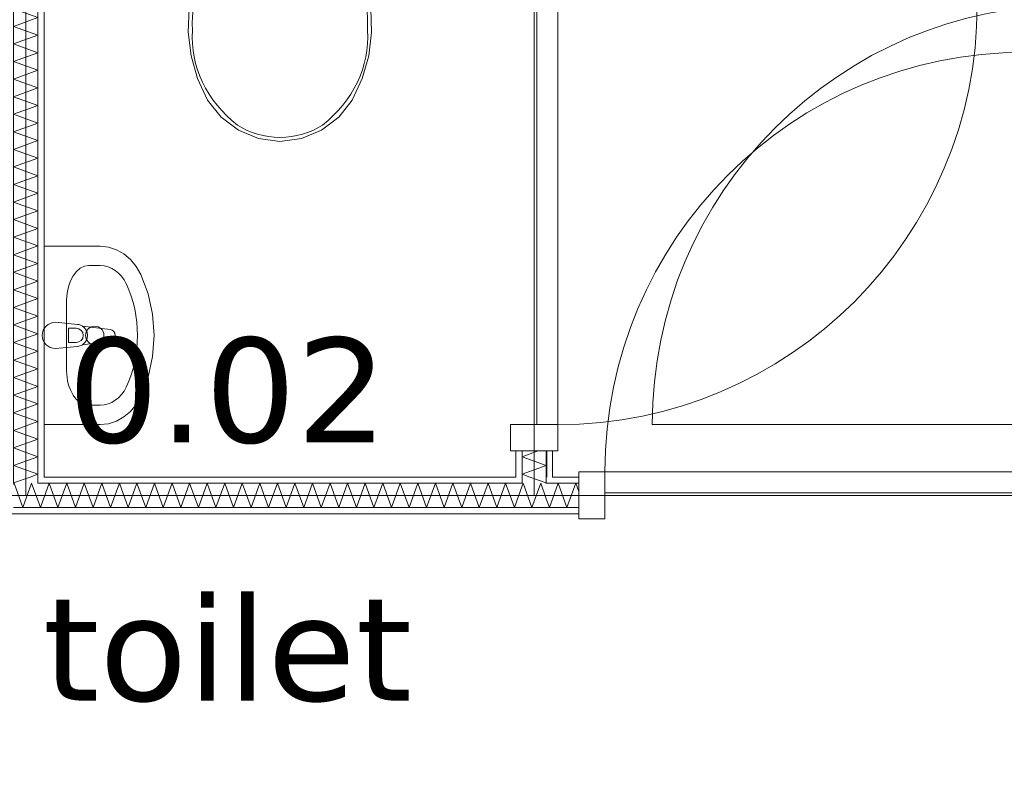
# Model space of a CAD drawing. Header units: millimetres. Extents: x -14925 to 266687, y -3550 to 35834.
# Tile 221 of 244: x 135668 to 137547, y 12319 to 13792. Entities that reach past the tile are written whole.
import ezdxf
from ezdxf.enums import TextEntityAlignment as Align

# ---------------------------------------------------------------- set-up
doc = ezdxf.new("R2010")
doc.units = ezdxf.units.MM
doc.header["$MEASUREMENT"] = 0
for name, color, linetype in [('New_22 C Binnenwanden', 7, 'Continuous'), ('New_22 C Binnenwanden Deuren', 7, 'Continuous'), ('New_22 C Binnenwanden Doorsnede-arcering', 7, 'Continuous'), ('New_22 C Binnenwanden Laagscheidingslijnen', 7, 'Continuous'), ('New_74 Sanitair', 7, 'Continuous'), ('New_Z Gebruiksopp', 7, 'Continuous'), ('New_Z Gebruiksopp Zone omranding', 7, 'Continuous'), ('New_Z Gebruiksopp Zone tekst', 7, 'Continuous'), ('Tekst_dim 1_ 100 .DO', 7, 'Continuous')]:
    doc.layers.add(name, color=color, linetype=linetype)
doc.styles.add('GENERATED_STYLE_1', font='verdana.ttf')
doc.styles.add('GENERATED_STYLE_2', font='verdana.ttf')
doc.dimstyles.new('GENERATED_STYLE__2', dxfattribs={"dimtxt": 400, "dimasz": 380, "dimexe": 0.18, "dimexo": 0.0625, "dimgap": 0, "dimtad": 1, "dimtih": 1, "dimtoh": 1, "dimdec": 0, "dimzin": 0, "dimdsep": 46, "dimtxsty": 'GENERATED_STYLE_2', "dimblk": 'ARROWHEAD_7', "dimblk1": 'ARROWHEAD_7', "dimblk2": 'ARROWHEAD_7', "dimcen": 0.09, "dimse1": 1, "dimse2": 1, "dimclrd": 9, "dimclre": 9, "dimclrt": 9, "dimadec": 1, "dimazin": 0, "dimtfac": 1, "dimtdec": 4, "dimtmove": 0, "dimatfit": 3, "dimfxl": 1, "dimtolj": 1, "dimtzin": 0, "dimarcsym": 0})
pattern_1 = [(270, (120873.91, 0), (100, 0), [])]
pattern_2 = [(90, (120873.91, 0), (-100, 0), [])]
pattern_3 = [(0, (120873.91, 0), (0, 100), [])]

# ---------------------------------------------------------------- blocks, each defined once
blk = doc.blocks.new('toilet_0.02_101_1', base_point=(136064.9, 13318.8))
at = {"layer": 'New_Z Gebruiksopp Zone tekst', "color": 2, "lineweight": 0}
for tag, style, p in [('DUMMY_941', 'GENERATED_STYLE_1', (136064.9, 13256.6)), ('DUMMY_942', 'GENERATED_STYLE_2', (136064.9, 12759.5))]:
    blk.add_attdef(tag, text='', height=200, dxfattribs=dict(at, style=style)).set_placement(p, align=Align.TOP_LEFT)
for tag, style, p in [('ROOM_NUMBER', 'GENERATED_STYLE_1', (136064.9, 13185.9)), ('ROOM_NAME', 'GENERATED_STYLE_2', (136064.9, 12693.6))]:
    blk.add_attdef(tag, text='', height=200, dxfattribs=dict(at, style=style)).set_placement(p, align=Align.TOP_CENTER)
blk = doc.blocks.new('Toilet 26[119]_1', base_point=(136164.9, 14120))
at = {"layer": 'New_74 Sanitair', "color": 7, "linetype": 'Continuous', "lineweight": 0}
for p, q in [((136056, 13968.6), (136164.9, 13968.6)), ((136164.9, 13968.6), (136273.9, 13968.6))]:
    blk.add_line(p, q, dxfattribs=at)
at = {"layer": 'New_74 Sanitair', "color": 7, "linetype": 'Continuous', "lineweight": 0, "flags": 128}
blk.add_lwpolyline([(136334.3, 13723.3), (136321.9, 13679.7), (136302.9, 13638.7), (136277.3, 13606.1), (136244.3, 13581.2), (136206, 13565.4), (136164.9, 13560), (136123.9, 13565.4), (136085.6, 13581.2), (136052.5, 13606.1), (136026.9, 13638.7), (136007.9, 13679.7), (135995.5, 13723.3), (135990, 13768.2), (135991.6, 13813.4), (136023.9, 14120), (136305.9, 14120), (136338.3, 13813.4), (136339.8, 13768.2)], close=True, dxfattribs=at)
at = {"layer": 'New_74 Sanitair', "color": 7, "linetype": 'Continuous', "lineweight": 0}
for centre, major_axis, start_param, end_param in [((136423, 13780.6), (425.3, 0), 2.61219, 3.165211), ((135906.8, 13780.6), (425.3, 0), 6.259569, 6.81259), ((136254.4, 13759.2), (256.9, 0), 3.085865, 3.986454), ((136075.4, 13759.2), (256.9, 0), 5.438328, 6.338917), ((136165.7, 13688.8), (138.5, 0), 4.079884, 4.706528), ((136164.1, 13688.8), (138.5, 0), 4.71825, 5.344893)]:
    blk.add_ellipse(centre, major_axis=major_axis, ratio=0.875546, start_param=start_param, end_param=end_param, dxfattribs=at)
blk = doc.blocks.new('Wasbak 26[120]_1', base_point=(135714.9, 13190))
at = {"layer": 'New_74 Sanitair', "color": 7, "linetype": 'Continuous', "lineweight": 0}
for p, q in [((135800.4, 13323), (135821.8, 13323)), ((135758, 13257.3), (135758, 13122.7)), ((135761.4, 13203.6), (135776.2, 13203.6)), ((135761.4, 13176.4), (135761.4, 13203.6)), ((135776.2, 13176.4), (135761.4, 13176.4)), ((135800.4, 13057), (135821.8, 13057))]:
    blk.add_line(p, q, dxfattribs=at)
at = {"layer": 'New_74 Sanitair', "color": 7, "linetype": 'Continuous', "lineweight": 0, "flags": 128}
blk.add_lwpolyline([(135714.9, 13020), (135821.8, 13020), (135837.6, 13021.6), (135852.8, 13026.5), (135867, 13034.5), (135879.8, 13045.2), (135890.8, 13058.4), (135899.5, 13073.7), (135913.5, 13110.7), (135922, 13149.8), (135924.9, 13190), (135922, 13230.2), (135913.5, 13269.3), (135899.5, 13306.3), (135890.8, 13321.6), (135879.8, 13334.8), (135867, 13345.5), (135852.8, 13353.5), (135837.6, 13358.4), (135821.8, 13360), (135714.9, 13360)], close=True, dxfattribs=at)
blk.add_lwpolyline([(135736.4, 13165), (135778.4, 13169, 0.12102), (135787.9, 13172.3), (135840.8, 13178.9, 0.882566), (135840.8, 13201.1), (135787.9, 13207.7, 0.12102), (135778.4, 13211), (135736.4, 13215, 1)], format="xyb", close=True, dxfattribs=at)
at = {"layer": 'New_74 Sanitair', "color": 7, "linetype": 'Continuous', "lineweight": 0}
blk.add_circle((135811.6, 13190), 17.5, dxfattribs=at)
for centre, radius, start, end in [((135776.5, 13190), 21.1, 302.771, 57.229), ((135776.2, 13190), 13.6, 270, 90)]:
    blk.add_arc(centre, radius, start, end, dxfattribs=at)
for centre, major_axis, ratio, start_param, end_param in [((135800.4, 13257.3), (0, 65.8), 0.645355, 0, 1.570796), ((135821.8, 13257.3), (0, 65.7), 0.860963, 5.209364, 6.283185), ((135714.9, 13190), (0, 207), 0.860963, 4.215414, 5.209364), ((135800.4, 13122.7), (0, 65.8), 0.645355, 1.570796, 3.141593), ((135821.8, 13122.7), (0, 65.7), 0.860963, 3.141593, 4.215414)]:
    blk.add_ellipse(centre, major_axis=major_axis, ratio=ratio, start_param=start_param, end_param=end_param, dxfattribs=at)
blk = doc.blocks.new('*X2532', base_point=(120873.9, 0))
at = {"layer": 'New_22 C Binnenwanden Doorsnede-arcering', "color": 7, "linetype": 'Continuous', "lineweight": 0}
for p in [(136641.5, 12920), (136671.3, 12908)]:
    blk.add_line(p, (136672.9, 12908.6), dxfattribs=at)
blk = doc.blocks.new('*X2537', base_point=(120873.9, 0))
at = {"layer": 'New_22 C Binnenwanden Doorsnede-arcering', "color": 7, "linetype": 'Continuous', "lineweight": 0}
for p, q in [((136626.9, 12958.8), (136657.7, 12970)), ((136626.9, 12958.8), (136672.9, 12942.1)), ((136626.9, 12925.3), (136672.9, 12942.1)), ((136626.9, 12925.3), (136641.5, 12920))]:
    blk.add_line(p, q, dxfattribs=at)
blk = doc.blocks.new('D1 bl 26[135]_1', base_point=(120873.9, 0))
at = {"layer": 'New_22 C Binnenwanden Deuren', "color": 7, "linetype": 'Continuous', "lineweight": 0}
for p, q in [((136604.9, 13820), (136604.9, 13870)), ((136604.9, 13870), (136694.9, 13870)), ((136614.9, 13870), (136626.9, 13870)), ((136626.9, 13870), (136672.9, 13870)), ((136672.9, 13870), (136684.9, 13870)), ((136694.9, 13870), (136694.9, 13820)), ((136694.9, 13820), (136604.9, 13820)), ((136694.9, 13820), (136654.9, 13820)), ((136654.9, 13820), (136654.9, 13020)), ((136694.9, 13820), (137494.9, 13820)), ((136694.9, 13020), (136694.9, 13820)), ((136604.9, 12970), (136604.9, 13020)), ((136604.9, 13020), (136694.9, 13020)), ((136654.9, 13020), (136694.9, 13020)), ((136694.9, 13020), (136694.9, 12970)), ((136694.9, 12970), (136604.9, 12970)), ((136614.9, 12970), (136626.9, 12970)), ((136626.9, 12970), (136672.9, 12970)), ((136672.9, 12970), (136684.9, 12970))]:
    blk.add_line(p, q, dxfattribs=at)
blk.add_arc((136694.9, 13820), 800, 270, 0, dxfattribs=at)
blk = doc.blocks.new('Wall_379_1', base_point=(136649.9, 17600))
at = {"layer": 'New_22 C Binnenwanden Doorsnede-arcering', "linetype": 'Continuous', "lineweight": 0, "true_color": 0x000000}
h = blk.add_hatch(dxfattribs=at)
h.set_pattern_fill('325_Houtachtig_plaatmate_E0', color=18, style=0, pattern_type=2)
h.set_pattern_definition(pattern_1)
h.paths.add_polyline_path([(136614.9, 12920), (136626.9, 12920), (136626.9, 12970), (136614.9, 12970)])
h = blk.add_hatch(dxfattribs=at)
h.set_pattern_fill('325_Houtachtig_plaatmate_E0', color=18, style=0, pattern_type=2)
h.set_pattern_definition(pattern_1)
h.paths.add_polyline_path([(136672.9, 12970), (136672.9, 12920), (136684.9, 12920), (136684.9, 12970)])
at = {"layer": 'New_22 C Binnenwanden', "color": 1, "linetype": 'Continuous', "lineweight": 0}
for p, q in [((136614.9, 12970), (136626.9, 12970)), ((136626.9, 12970), (136672.9, 12970)), ((136672.9, 12970), (136684.9, 12970))]:
    blk.add_line(p, q, dxfattribs=at)
at = {"layer": 'New_22 C Binnenwanden', "color": 1, "linetype": 'Continuous', "lineweight": 0, "flags": 128}
for points in [[(136614.9, 12970), (136614.9, 12920)], [(136684.9, 12920), (136684.9, 12970)]]:
    blk.add_lwpolyline(points, dxfattribs=at)
at = {"layer": 'New_22 C Binnenwanden Laagscheidingslijnen', "color": 1, "linetype": 'Continuous', "lineweight": 0}
for p, q in [((136626.9, 12970), (136626.9, 12920)), ((136672.9, 12970), (136672.9, 12920)), ((136626.9, 12920), (136626.9, 12908)), ((136672.9, 12908), (136672.9, 12920))]:
    blk.add_line(p, q, dxfattribs=at)
at = {"layer": 'New_22 C Binnenwanden', "color": 1, "lineweight": 0}
for name in ['*X2537', '*X2532']:
    blk.add_blockref(name, (120873.9, 0), dxfattribs=at)
at = {"layer": 'New_22 C Binnenwanden Deuren', "color": 7, "linetype": 'Continuous', "lineweight": 0}
blk.add_blockref('D1 bl 26[135]_1', (120873.9, 0), dxfattribs=at)
blk = doc.blocks.new('*X2546', base_point=(120873.9, 0))
at = {"layer": 'New_22 C Binnenwanden Doorsnede-arcering', "color": 7, "linetype": 'Continuous', "lineweight": 0}
for p in [(135688.3, 12920), (135658.5, 12908)]:
    blk.add_line(p, (135656.9, 12908.6), dxfattribs=at)
blk = doc.blocks.new('*X2547', base_point=(120873.9, 0))
at = {"layer": 'New_22 C Binnenwanden Doorsnede-arcering', "color": 7, "linetype": 'Continuous', "lineweight": 0}
for p, q in [((135702.9, 14331.7), (135656.9, 14314.9)), ((135702.9, 14331.7), (135702.1, 14332)), ((135702.9, 14298.2), (135656.9, 14314.9)), ((135702.9, 14298.2), (135656.9, 14281.5)), ((135702.9, 14264.7), (135656.9, 14281.5)), ((135702.9, 14264.7), (135656.9, 14248)), ((135702.9, 14231.2), (135656.9, 14248)), ((135702.9, 14231.2), (135656.9, 14214.5)), ((135702.9, 14197.8), (135656.9, 14214.5)), ((135702.9, 14197.8), (135656.9, 14181)), ((135702.9, 14164.3), (135656.9, 14181)), ((135702.9, 14164.3), (135656.9, 14147.5)), ((135702.9, 14130.8), (135656.9, 14147.5)), ((135702.9, 14130.8), (135656.9, 14114)), ((135702.9, 14097.3), (135656.9, 14114)), ((135702.9, 14097.3), (135656.9, 14080.6)), ((135702.9, 14063.8), (135656.9, 14080.6)), ((135702.9, 14063.8), (135656.9, 14047.1)), ((135702.9, 14030.3), (135656.9, 14047.1)), ((135702.9, 14030.3), (135656.9, 14013.6)), ((135702.9, 13996.8), (135656.9, 14013.6)), ((135702.9, 13996.8), (135656.9, 13980.1)), ((135702.9, 13963.4), (135656.9, 13980.1)), ((135702.9, 13963.4), (135656.9, 13946.6)), ((135702.9, 13929.9), (135656.9, 13946.6)), ((135702.9, 13929.9), (135656.9, 13913.1)), ((135702.9, 13896.4), (135656.9, 13913.1)), ((135702.9, 13896.4), (135656.9, 13879.6)), ((135702.9, 13862.9), (135656.9, 13879.6)), ((135702.9, 13862.9), (135656.9, 13846.2)), ((135702.9, 13829.4), (135656.9, 13846.2)), ((135702.9, 13829.4), (135656.9, 13812.7)), ((135702.9, 13795.9), (135656.9, 13812.7)), ((135702.9, 13795.9), (135656.9, 13779.2)), ((135702.9, 13762.4), (135656.9, 13779.2)), ((135702.9, 13762.4), (135656.9, 13745.7)), ((135702.9, 13729), (135656.9, 13745.7)), ((135702.9, 13729), (135656.9, 13712.2)), ((135702.9, 13695.5), (135656.9, 13712.2)), ((135702.9, 13695.5), (135656.9, 13678.7)), ((135702.9, 13662), (135656.9, 13678.7)), ((135702.9, 13662), (135656.9, 13645.2)), ((135702.9, 13628.5), (135656.9, 13645.2)), ((135702.9, 13628.5), (135656.9, 13611.8)), ((135702.9, 13595), (135656.9, 13611.8)), ((135702.9, 13595), (135656.9, 13578.3)), ((135702.9, 13561.5), (135656.9, 13578.3)), ((135702.9, 13561.5), (135656.9, 13544.8)), ((135702.9, 13528), (135656.9, 13544.8)), ((135702.9, 13528), (135656.9, 13511.3)), ((135702.9, 13494.6), (135656.9, 13511.3)), ((135702.9, 13494.6), (135656.9, 13477.8)), ((135702.9, 13461.1), (135656.9, 13477.8)), ((135702.9, 13461.1), (135656.9, 13444.3)), ((135702.9, 13427.6), (135656.9, 13444.3)), ((135702.9, 13427.6), (135656.9, 13410.8)), ((135702.9, 13394.1), (135656.9, 13410.8)), ((135702.9, 13394.1), (135656.9, 13377.4)), ((135702.9, 13360.6), (135656.9, 13377.4)), ((135702.9, 13360.6), (135656.9, 13343.9)), ((135702.9, 13327.1), (135656.9, 13343.9)), ((135702.9, 13327.1), (135656.9, 13310.4)), ((135702.9, 13293.6), (135656.9, 13310.4)), ((135702.9, 13293.6), (135656.9, 13276.9)), ((135702.9, 13260.2), (135656.9, 13276.9)), ((135702.9, 13260.2), (135656.9, 13243.4)), ((135702.9, 13226.7), (135656.9, 13243.4)), ((135702.9, 13226.7), (135656.9, 13209.9)), ((135702.9, 13193.2), (135656.9, 13209.9)), ((135702.9, 13193.2), (135656.9, 13176.5)), ((135702.9, 13159.7), (135656.9, 13176.5)), ((135702.9, 13159.7), (135656.9, 13143)), ((135702.9, 13126.2), (135656.9, 13143)), ((135702.9, 13126.2), (135656.9, 13109.5)), ((135702.9, 13092.7), (135656.9, 13109.5)), ((135702.9, 13092.7), (135656.9, 13076)), ((135702.9, 13059.3), (135656.9, 13076)), ((135702.9, 13059.3), (135656.9, 13042.5)), ((135702.9, 13025.8), (135656.9, 13042.5)), ((135702.9, 13025.8), (135656.9, 13009)), ((135702.9, 12992.3), (135656.9, 13009)), ((135702.9, 12992.3), (135656.9, 12975.5)), ((135702.9, 12958.8), (135656.9, 12975.5)), ((135702.9, 12958.8), (135656.9, 12942.1)), ((135702.9, 12925.3), (135656.9, 12942.1)), ((135702.9, 12925.3), (135688.3, 12920))]:
    blk.add_line(p, q, dxfattribs=at)
blk = doc.blocks.new('Wall_381_1', base_point=(135679.9, 14355))
at = {"layer": 'New_22 C Binnenwanden Doorsnede-arcering', "linetype": 'Continuous', "lineweight": 0, "true_color": 0x000000}
h = blk.add_hatch(dxfattribs=at)
h.set_pattern_fill('325_Houtachtig_plaatmate_E0', color=18, style=0, pattern_type=2)
h.set_pattern_definition(pattern_2)
h.paths.add_polyline_path([(135644.9, 14378), (135644.9, 12920), (135656.9, 12920), (135656.9, 14378)])
h = blk.add_hatch(dxfattribs=at)
h.set_pattern_fill('325_Houtachtig_plaatmate_E0', color=18, style=0, pattern_type=2)
h.set_pattern_definition(pattern_2)
h.paths.add_polyline_path([(135702.9, 14320), (135702.9, 12920), (135714.9, 12920), (135714.9, 14320)])
at = {"layer": 'New_22 C Binnenwanden', "color": 1, "linetype": 'Continuous', "lineweight": 0, "flags": 128}
for points in [[(135644.9, 14378), (135644.9, 12920)], [(135714.9, 12920), (135714.9, 14320)]]:
    blk.add_lwpolyline(points, dxfattribs=at)
at = {"layer": 'New_22 C Binnenwanden Laagscheidingslijnen', "color": 1, "linetype": 'Continuous', "lineweight": 0}
for p, q in [((135656.9, 14378), (135656.9, 14332)), ((135656.9, 12920), (135656.9, 14332)), ((135702.9, 14332), (135702.9, 14320)), ((135702.9, 12920), (135702.9, 14320)), ((135656.9, 12920), (135656.9, 12908)), ((135702.9, 12908), (135702.9, 12920))]:
    blk.add_line(p, q, dxfattribs=at)
at = {"layer": 'New_22 C Binnenwanden', "color": 1, "lineweight": 0}
for name in ['*X2547', '*X2546']:
    blk.add_blockref(name, (120873.9, 0), dxfattribs=at)
blk = doc.blocks.new('*X2677', base_point=(120873.9, 0))
at = {"layer": 'New_22 C Binnenwanden Doorsnede-arcering', "color": 7, "linetype": 'Continuous', "lineweight": 0}
for p, q in [((135656.9, 12906), (135657.7, 12908)), ((135674.4, 12862), (135657.7, 12908)), ((135674.4, 12862), (135691.1, 12908)), ((135702.9, 12875.7), (135691.1, 12908))]:
    blk.add_line(p, q, dxfattribs=at)
blk = doc.blocks.new('*X2678', base_point=(120873.9, 0))
at = {"layer": 'New_22 C Binnenwanden Doorsnede-arcering', "color": 7, "linetype": 'Continuous', "lineweight": 0}
for p, q in [((135707.9, 12862), (135724.6, 12908)), ((135741.4, 12862), (135724.6, 12908)), ((135741.4, 12862), (135758.1, 12908)), ((135774.9, 12862), (135758.1, 12908)), ((135774.9, 12862), (135791.6, 12908)), ((135808.3, 12862), (135791.6, 12908)), ((135808.3, 12862), (135825.1, 12908)), ((135841.8, 12862), (135825.1, 12908)), ((135841.8, 12862), (135858.6, 12908)), ((135875.3, 12862), (135858.6, 12908)), ((135875.3, 12862), (135892, 12908)), ((135908.8, 12862), (135892, 12908)), ((135908.8, 12862), (135925.5, 12908)), ((135942.3, 12862), (135925.5, 12908)), ((135942.3, 12862), (135959, 12908)), ((135975.8, 12862), (135959, 12908)), ((135975.8, 12862), (135992.5, 12908)), ((136009.2, 12862), (135992.5, 12908)), ((136009.2, 12862), (136026, 12908)), ((136042.7, 12862), (136026, 12908)), ((136042.7, 12862), (136059.5, 12908)), ((136076.2, 12862), (136059.5, 12908)), ((136076.2, 12862), (136093, 12908)), ((136109.7, 12862), (136093, 12908)), ((136109.7, 12862), (136126.4, 12908)), ((136143.2, 12862), (136126.4, 12908)), ((136143.2, 12862), (136159.9, 12908)), ((136176.7, 12862), (136159.9, 12908)), ((136176.7, 12862), (136193.4, 12908)), ((136210.2, 12862), (136193.4, 12908)), ((136210.2, 12862), (136226.9, 12908)), ((136243.6, 12862), (136226.9, 12908)), ((136243.6, 12862), (136260.4, 12908)), ((136277.1, 12862), (136260.4, 12908)), ((136277.1, 12862), (136293.9, 12908)), ((136310.6, 12862), (136293.9, 12908)), ((136310.6, 12862), (136327.4, 12908)), ((136344.1, 12862), (136327.4, 12908)), ((136344.1, 12862), (136360.8, 12908)), ((136377.6, 12862), (136360.8, 12908)), ((136377.6, 12862), (136394.3, 12908)), ((136411.1, 12862), (136394.3, 12908)), ((136411.1, 12862), (136427.8, 12908)), ((136444.6, 12862), (136427.8, 12908)), ((136444.6, 12862), (136461.3, 12908)), ((136478, 12862), (136461.3, 12908)), ((136478, 12862), (136494.8, 12908)), ((136511.5, 12862), (136494.8, 12908)), ((136511.5, 12862), (136528.3, 12908)), ((136545, 12862), (136528.3, 12908)), ((136545, 12862), (136561.8, 12908)), ((136578.5, 12862), (136561.8, 12908)), ((136578.5, 12862), (136595.2, 12908)), ((136612, 12862), (136595.2, 12908)), ((136612, 12862), (136626.9, 12903)), ((135707.9, 12862), (135702.9, 12875.7))]:
    blk.add_line(p, q, dxfattribs=at)
blk = doc.blocks.new('*X2679', base_point=(120873.9, 0))
at = {"layer": 'New_22 C Binnenwanden Doorsnede-arcering', "color": 7, "linetype": 'Continuous', "lineweight": 0}
for p, q in [((136626.9, 12903), (136628.7, 12908)), ((136645.5, 12862), (136628.7, 12908)), ((136645.5, 12862), (136662.2, 12908)), ((136672.9, 12878.6), (136662.2, 12908))]:
    blk.add_line(p, q, dxfattribs=at)
blk = doc.blocks.new('*X2680', base_point=(120873.9, 0))
at = {"layer": 'New_22 C Binnenwanden Doorsnede-arcering', "color": 7, "linetype": 'Continuous', "lineweight": 0}
for p, q in [((136679, 12862), (136695.7, 12908)), ((136712.4, 12862), (136695.7, 12908)), ((136712.4, 12862), (136729.2, 12908)), ((136734.9, 12892.3), (136729.2, 12908)), ((136679, 12862), (136672.9, 12878.6))]:
    blk.add_line(p, q, dxfattribs=at)
blk = doc.blocks.new('D1 bl 26[143]_1', base_point=(120873.9, 0))
at = {"layer": 'New_22 C Binnenwanden Deuren', "color": 7, "linetype": 'Continuous', "lineweight": 0}
for p, q in [((137584.9, 12930), (137584.9, 13730)), ((136784.9, 12930), (136734.9, 12930)), ((136734.9, 12930), (136734.9, 12840)), ((136784.9, 12840), (136784.9, 12930)), ((136784.9, 12930), (137584.9, 12930)), ((136784.9, 12890), (136784.9, 12930)), ((137634.9, 12930), (137584.9, 12930)), ((137584.9, 12930), (137584.9, 12840)), ((137584.9, 12930), (137584.9, 12890)), ((137634.9, 12840), (137634.9, 12930)), ((136734.9, 12920), (136734.9, 12908)), ((136734.9, 12908), (136734.9, 12862)), ((137634.9, 12920), (137634.9, 12908)), ((137634.9, 12908), (137634.9, 12862)), ((137584.9, 12890), (136784.9, 12890)), ((136734.9, 12862), (136734.9, 12850)), ((137634.9, 12862), (137634.9, 12850)), ((136734.9, 12840), (136784.9, 12840)), ((137584.9, 12840), (137634.9, 12840))]:
    blk.add_line(p, q, dxfattribs=at)
blk.add_arc((137584.9, 12930), 800, 90, 180, dxfattribs=at)
blk = doc.blocks.new('Wall_402_1', base_point=(134548.9, 12885))
at = {"layer": 'New_22 C Binnenwanden Doorsnede-arcering', "linetype": 'Continuous', "lineweight": 0, "true_color": 0x000000}
h = blk.add_hatch(dxfattribs=at)
h.set_pattern_fill('325_Houtachtig_plaatmate_E0', color=18, style=0, pattern_type=2)
h.set_pattern_definition(pattern_3)
h.paths.add_polyline_path([(135714.9, 12920), (135702.9, 12920), (135702.9, 12908), (135714.9, 12908)])
h = blk.add_hatch(dxfattribs=at)
h.set_pattern_fill('325_Houtachtig_plaatmate_E0', color=18, style=0, pattern_type=2)
h.set_pattern_definition(pattern_3)
h.paths.add_polyline_path([(136614.9, 12920), (135714.9, 12920), (135714.9, 12908), (136614.9, 12908)])
h = blk.add_hatch(dxfattribs=at)
h.set_pattern_fill('325_Houtachtig_plaatmate_E0', color=18, style=0, pattern_type=2)
h.set_pattern_definition(pattern_3)
h.paths.add_polyline_path([(136626.9, 12920), (136614.9, 12920), (136614.9, 12908), (136626.9, 12908)])
h = blk.add_hatch(dxfattribs=at)
h.set_pattern_fill('325_Houtachtig_plaatmate_E0', color=18, style=0, pattern_type=2)
h.set_pattern_definition(pattern_3)
h.paths.add_polyline_path([(136684.9, 12920), (136672.9, 12920), (136672.9, 12908), (136684.9, 12908)])
h = blk.add_hatch(dxfattribs=at)
h.set_pattern_fill('325_Houtachtig_plaatmate_E0', color=18, style=0, pattern_type=2)
h.set_pattern_definition(pattern_3)
h.paths.add_polyline_path([(136684.9, 12920), (136684.9, 12908), (136734.9, 12908), (136734.9, 12920)])
h = blk.add_hatch(dxfattribs=at)
h.set_pattern_fill('325_Houtachtig_plaatmate_E0', color=18, style=0, pattern_type=2)
h.set_pattern_definition(pattern_3)
h.paths.add_polyline_path([(136734.9, 12862), (134548.9, 12862), (134548.9, 12850), (136734.9, 12850)])
at = {"layer": 'New_22 C Binnenwanden', "color": 1, "linetype": 'Continuous', "lineweight": 0}
for p, q in [((136734.9, 12920), (136734.9, 12908)), ((136734.9, 12908), (136734.9, 12862)), ((136734.9, 12862), (136734.9, 12850))]:
    blk.add_line(p, q, dxfattribs=at)
at = {"layer": 'New_22 C Binnenwanden', "color": 1, "linetype": 'Continuous', "lineweight": 0, "flags": 128}
for points in [[(136614.9, 12920), (135714.9, 12920)], [(136734.9, 12920), (136684.9, 12920)], [(134548.9, 12850), (136734.9, 12850)]]:
    blk.add_lwpolyline(points, dxfattribs=at)
at = {"layer": 'New_22 C Binnenwanden Laagscheidingslijnen', "color": 1, "linetype": 'Continuous', "lineweight": 0}
for p, q in [((135702.9, 12908), (135702.9, 12920)), ((135702.9, 12908), (135714.9, 12908)), ((135714.9, 12908), (136614.9, 12908)), ((136614.9, 12908), (136626.9, 12908)), ((136626.9, 12920), (136626.9, 12908)), ((136672.9, 12908), (136672.9, 12920)), ((136672.9, 12908), (136684.9, 12908)), ((136684.9, 12908), (136734.9, 12908)), ((135656.9, 12862), (135702.9, 12862)), ((135702.9, 12862), (136626.9, 12862)), ((136626.9, 12862), (136672.9, 12862)), ((136672.9, 12862), (136734.9, 12862))]:
    blk.add_line(p, q, dxfattribs=at)
at = {"layer": 'New_22 C Binnenwanden', "color": 1, "lineweight": 0}
for name in ['*X2677', '*X2678', '*X2679', '*X2680']:
    blk.add_blockref(name, (120873.9, 0), dxfattribs=at)
at = {"layer": 'New_22 C Binnenwanden Deuren', "color": 7, "linetype": 'Continuous', "lineweight": 0}
blk.add_blockref('D1 bl 26[143]_1', (120873.9, 0), dxfattribs=at)
blk = doc.blocks.new('*X2686', base_point=(120873.9, 0))
at = {"layer": 'New_22 C Binnenwanden Doorsnede-arcering', "color": 7, "linetype": 'Continuous', "lineweight": 0}
for p in [(137728.3, 12920), (137698.5, 12908)]:
    blk.add_line(p, (137696.9, 12908.6), dxfattribs=at)
blk = doc.blocks.new('*X2687', base_point=(120873.9, 0))
at = {"layer": 'New_22 C Binnenwanden Doorsnede-arcering', "color": 7, "linetype": 'Continuous', "lineweight": 0}
for p, q in [((137742.9, 12958.8), (137712.1, 12970)), ((137742.9, 12958.8), (137696.9, 12942.1)), ((137742.9, 12925.3), (137696.9, 12942.1)), ((137742.9, 12925.3), (137728.3, 12920))]:
    blk.add_line(p, q, dxfattribs=at)
blk = doc.blocks.new('*X2688', base_point=(120873.9, 0))
at = {"layer": 'New_22 C Binnenwanden Doorsnede-arcering', "color": 7, "linetype": 'Continuous', "lineweight": 0}
for p, q in [((137742.9, 15369.7), (137696.9, 15353)), ((137742.9, 15369.7), (137742.2, 15370)), ((137742.9, 15336.2), (137696.9, 15353)), ((137742.9, 15336.2), (137696.9, 15319.5)), ((137742.9, 15302.8), (137696.9, 15319.5)), ((137742.9, 15302.8), (137696.9, 15286)), ((137742.9, 15269.3), (137696.9, 15286)), ((137742.9, 15269.3), (137696.9, 15252.5)), ((137742.9, 15235.8), (137696.9, 15252.5)), ((137742.9, 15235.8), (137696.9, 15219.1)), ((137742.9, 15202.3), (137696.9, 15219.1)), ((137742.9, 15202.3), (137696.9, 15185.6)), ((137742.9, 15168.8), (137696.9, 15185.6)), ((137742.9, 15168.8), (137696.9, 15152.1)), ((137742.9, 15135.3), (137696.9, 15152.1)), ((137742.9, 15135.3), (137696.9, 15118.6)), ((137742.9, 15101.9), (137696.9, 15118.6)), ((137742.9, 15101.9), (137696.9, 15085.1)), ((137742.9, 15068.4), (137696.9, 15085.1)), ((137742.9, 15068.4), (137696.9, 15051.6)), ((137742.9, 15034.9), (137696.9, 15051.6)), ((137742.9, 15034.9), (137696.9, 15018.1)), ((137742.9, 15001.4), (137696.9, 15018.1)), ((137742.9, 15001.4), (137696.9, 14984.7)), ((137742.9, 14967.9), (137696.9, 14984.7)), ((137742.9, 14967.9), (137696.9, 14951.2)), ((137742.9, 14934.4), (137696.9, 14951.2)), ((137742.9, 14934.4), (137696.9, 14917.7)), ((137742.9, 14900.9), (137696.9, 14917.7)), ((137742.9, 14900.9), (137696.9, 14884.2)), ((137742.9, 14867.5), (137696.9, 14884.2)), ((137742.9, 14867.5), (137696.9, 14850.7)), ((137742.9, 14834), (137696.9, 14850.7)), ((137742.9, 14834), (137696.9, 14817.2)), ((137742.9, 14800.5), (137696.9, 14817.2)), ((137742.9, 14800.5), (137696.9, 14783.7)), ((137742.9, 14767), (137696.9, 14783.7)), ((137742.9, 14767), (137696.9, 14750.3)), ((137742.9, 14733.5), (137696.9, 14750.3)), ((137742.9, 14733.5), (137696.9, 14716.8)), ((137742.9, 14700), (137696.9, 14716.8)), ((137742.9, 14700), (137696.9, 14683.3)), ((137742.9, 14666.5), (137696.9, 14683.3)), ((137742.9, 14666.5), (137696.9, 14649.8)), ((137742.9, 14633.1), (137696.9, 14649.8)), ((137742.9, 14633.1), (137696.9, 14616.3)), ((137742.9, 14599.6), (137696.9, 14616.3)), ((137742.9, 14599.6), (137696.9, 14582.8)), ((137742.9, 14566.1), (137696.9, 14582.8)), ((137742.9, 14566.1), (137696.9, 14549.3)), ((137742.9, 14532.6), (137696.9, 14549.3)), ((137742.9, 14532.6), (137696.9, 14515.9)), ((137742.9, 14499.1), (137696.9, 14515.9)), ((137742.9, 14499.1), (137696.9, 14482.4)), ((137742.9, 14465.6), (137696.9, 14482.4)), ((137742.9, 14465.6), (137696.9, 14448.9)), ((137742.9, 14432.1), (137696.9, 14448.9)), ((137742.9, 14432.1), (137696.9, 14415.4)), ((137742.9, 14398.7), (137696.9, 14415.4)), ((137742.9, 14398.7), (137696.9, 14381.9)), ((137742.9, 14365.2), (137696.9, 14381.9)), ((137742.9, 14365.2), (137696.9, 14348.4)), ((137742.9, 14331.7), (137696.9, 14348.4)), ((137742.9, 14331.7), (137696.9, 14314.9)), ((137742.9, 14298.2), (137696.9, 14314.9)), ((137742.9, 14298.2), (137696.9, 14281.5)), ((137742.9, 14264.7), (137696.9, 14281.5)), ((137742.9, 14264.7), (137696.9, 14248)), ((137742.9, 14231.2), (137696.9, 14248)), ((137742.9, 14231.2), (137696.9, 14214.5)), ((137742.9, 14197.8), (137696.9, 14214.5)), ((137742.9, 14197.8), (137696.9, 14181)), ((137742.9, 14164.3), (137696.9, 14181)), ((137742.9, 14164.3), (137696.9, 14147.5)), ((137742.9, 14130.8), (137696.9, 14147.5)), ((137742.9, 14130.8), (137696.9, 14114)), ((137742.9, 14097.3), (137696.9, 14114)), ((137742.9, 14097.3), (137696.9, 14080.6)), ((137742.9, 14063.8), (137696.9, 14080.6)), ((137742.9, 14063.8), (137696.9, 14047.1)), ((137742.9, 14030.3), (137696.9, 14047.1)), ((137742.9, 14030.3), (137696.9, 14013.6)), ((137742.9, 13996.8), (137696.9, 14013.6)), ((137742.9, 13996.8), (137696.9, 13980.1)), ((137742.9, 13963.4), (137696.9, 13980.1)), ((137742.9, 13963.4), (137696.9, 13946.6)), ((137742.9, 13929.9), (137696.9, 13946.6)), ((137742.9, 13929.9), (137696.9, 13913.1)), ((137742.9, 13896.4), (137696.9, 13913.1)), ((137742.9, 13896.4), (137696.9, 13879.6)), ((137723.4, 13870), (137696.9, 13879.6))]:
    blk.add_line(p, q, dxfattribs=at)
blk = doc.blocks.new('D1 bl 26[144]_1', base_point=(120873.9, 0))
at = {"layer": 'New_22 C Binnenwanden Deuren', "color": 7, "linetype": 'Continuous', "lineweight": 0}
for p, q in [((137674.9, 13820), (137674.9, 13870)), ((137674.9, 13870), (137764.9, 13870)), ((137684.9, 13870), (137696.9, 13870)), ((137696.9, 13870), (137742.9, 13870)), ((137742.9, 13870), (137754.9, 13870)), ((137764.9, 13870), (137764.9, 13820)), ((137764.9, 13820), (137674.9, 13820)), ((137674.9, 13820), (137674.9, 13020)), ((137714.9, 13820), (137674.9, 13820)), ((137714.9, 13020), (137714.9, 13820)), ((137674.9, 13020), (136874.9, 13020)), ((137674.9, 12970), (137674.9, 13020)), ((137674.9, 13020), (137764.9, 13020)), ((137674.9, 13020), (137714.9, 13020)), ((137764.9, 13020), (137764.9, 12970)), ((137764.9, 12970), (137674.9, 12970)), ((137684.9, 12970), (137696.9, 12970)), ((137696.9, 12970), (137742.9, 12970)), ((137742.9, 12970), (137754.9, 12970))]:
    blk.add_line(p, q, dxfattribs=at)
blk.add_arc((137674.9, 13020), 800, 90, 180, dxfattribs=at)
blk = doc.blocks.new('Wall_403_1', base_point=(137719.9, 12885))
at = {"layer": 'New_22 C Binnenwanden Doorsnede-arcering', "linetype": 'Continuous', "lineweight": 0, "true_color": 0x000000}
h = blk.add_hatch(dxfattribs=at)
h.set_pattern_fill('325_Houtachtig_plaatmate_E0', color=18, style=0, pattern_type=2)
h.set_pattern_definition(pattern_2)
h.paths.add_polyline_path([(137696.9, 15370), (137684.9, 15370), (137684.9, 13870), (137696.9, 13870)])
h = blk.add_hatch(dxfattribs=at)
h.set_pattern_fill('325_Houtachtig_plaatmate_E0', color=18, style=0, pattern_type=2)
h.set_pattern_definition(pattern_2)
h.paths.add_polyline_path([(137742.9, 15370), (137742.9, 13870), (137754.9, 13870), (137754.9, 15370)])
h = blk.add_hatch(dxfattribs=at)
h.set_pattern_fill('325_Houtachtig_plaatmate_E0', color=18, style=0, pattern_type=2)
h.set_pattern_definition(pattern_2)
h.paths.add_polyline_path([(137684.9, 12920), (137696.9, 12920), (137696.9, 12970), (137684.9, 12970)])
h = blk.add_hatch(dxfattribs=at)
h.set_pattern_fill('325_Houtachtig_plaatmate_E0', color=18, style=0, pattern_type=2)
h.set_pattern_definition(pattern_2)
h.paths.add_polyline_path([(137742.9, 12920), (137754.9, 12920), (137754.9, 12970), (137742.9, 12970)])
at = {"layer": 'New_22 C Binnenwanden', "color": 1, "linetype": 'Continuous', "lineweight": 0}
for p, q in [((137684.9, 13870), (137696.9, 13870)), ((137696.9, 13870), (137742.9, 13870)), ((137742.9, 13870), (137754.9, 13870)), ((137684.9, 12970), (137696.9, 12970)), ((137696.9, 12970), (137742.9, 12970)), ((137742.9, 12970), (137754.9, 12970))]:
    blk.add_line(p, q, dxfattribs=at)
at = {"layer": 'New_22 C Binnenwanden', "color": 1, "linetype": 'Continuous', "lineweight": 0, "flags": 128}
for points in [[(137696.9, 15370), (137684.9, 15370)], [(137684.9, 15370), (137684.9, 13870)], [(137742.9, 15370), (137696.9, 15370)], [(137754.9, 15370), (137742.9, 15370)], [(137754.9, 13870), (137754.9, 15370)], [(137684.9, 12970), (137684.9, 12920)], [(137754.9, 12920), (137754.9, 12970)]]:
    blk.add_lwpolyline(points, dxfattribs=at)
at = {"layer": 'New_22 C Binnenwanden Laagscheidingslijnen', "color": 1, "linetype": 'Continuous', "lineweight": 0}
for p, q in [((137696.9, 13870), (137696.9, 15370)), ((137742.9, 13870), (137742.9, 15370)), ((137696.9, 12920), (137696.9, 12970)), ((137742.9, 12920), (137742.9, 12970)), ((137696.9, 12920), (137696.9, 12908)), ((137742.9, 12908), (137742.9, 12920))]:
    blk.add_line(p, q, dxfattribs=at)
at = {"layer": 'New_22 C Binnenwanden', "color": 1, "lineweight": 0}
for name in ['*X2688', '*X2687', '*X2686']:
    blk.add_blockref(name, (120873.9, 0), dxfattribs=at)
at = {"layer": 'New_22 C Binnenwanden Deuren', "color": 7, "linetype": 'Continuous', "lineweight": 0}
blk.add_blockref('D1 bl 26[144]_1', (120873.9, 0), dxfattribs=at)
blk = doc.blocks.new('*D3818', base_point=(120873.9, 0))
at = {"layer": 'Tekst_dim 1_ 100 .DO', "color": 9, "linetype": 'Continuous', "lineweight": 0}
for p, q in [((134373.9, 19125), (134373.9, 19875)), ((138873.9, 19125), (138873.9, 19875)), ((129973.9, 19500), (134473.9, 19500)), ((134473.9, 19500), (138973.9, 19500))]:
    blk.add_line(p, q, dxfattribs=at)
for centre in [(134373.9, 19500), (138873.9, 19500)]:
    blk.add_circle(centre, 100, dxfattribs=at)
at = {"layer": 'Tekst_dim 1_ 100 .DO', "color": 9, "lineweight": 0, "insert": (135826.6, 19580), "char_height": 400, "attachment_point": 7, "style": 'GENERATED_STYLE_2'}
blk.add_mtext('\\A1;{\\pql;\\fVerdana|b0|i0|c0|p0;\\W1.000000;4.500}', dxfattribs=at)
blk = doc.blocks.new('ARROWHEAD_7')
at = {"color": 0, "linetype": 'Continuous', "lineweight": 0}
for p, q in [((0, -0.25), (0, 0.25)), ((0, 0), (-1, 0)), ((-0.25, 0), (0.25, 0))]:
    blk.add_line(p, q, dxfattribs=at)
blk.add_circle((0, 0), 0.25, dxfattribs=at)
blk = doc.blocks.new('*D3819', base_point=(120873.9, 0))
at = {"layer": 'Tekst_dim 1_ 100 .DO', "color": 9, "linetype": 'Continuous', "lineweight": 0}
for p, q in [((138873.9, 19125), (138873.9, 19875)), ((134473.9, 19500), (138973.9, 19500)), ((138973.9, 19500), (139098.9, 19500))]:
    blk.add_line(p, q, dxfattribs=at)
blk.add_circle((138873.9, 19500), 100, dxfattribs=at)

msp = doc.modelspace()

# ---------------------------------------------------------------- linework, layer by layer
at = {"layer": 'New_Z Gebruiksopp Zone omranding', "color": 254, "linetype": 'Continuous', "lineweight": 0, "true_color": 0xe4e3c5, "flags": 128}
msp.add_lwpolyline([(136649.9, 17600), (134548.9, 17600), (134548.9, 12885), (135679.9, 12885), (135679.9, 14355), (136649.9, 14355)], close=True, dxfattribs=at)
at = {"layer": 'New_Z Gebruiksopp Zone omranding', "color": 254, "linetype": 'Continuous', "lineweight": 0, "true_color": 0xd1c2fc, "flags": 128}
msp.add_lwpolyline([(138313.9, 16331), (138313.9, 17600), (136649.9, 17600), (136649.9, 12885), (137719.9, 12885), (137719.9, 16331)], close=True, dxfattribs=at)
at = {"layer": 'New_Z Gebruiksopp Zone omranding', "color": 254, "linetype": 'Continuous', "lineweight": 0, "true_color": 0xd2e9ff, "flags": 128}
msp.add_lwpolyline([(135679.9, 14355), (135679.9, 12885), (136649.9, 12885), (136649.9, 14355)], close=True, dxfattribs=at)
at = {"layer": 'New_Z Gebruiksopp Zone omranding', "color": 151, "linetype": 'Continuous', "lineweight": 0, "true_color": 0x94b5eb, "flags": 128}
msp.add_lwpolyline([(138698.9, 11050), (138698.9, 12885), (134548.9, 12885), (134548.9, 11050)], close=True, dxfattribs=at)

# ---------------------------------------------------------------- block references
at = {"layer": 'New_22 C Binnenwanden', "color": 1, "lineweight": 0}
for name, p in [('Wall_379_1', (136649.9, 17600)), ('Wall_403_1', (137719.9, 12885)), ('Wall_381_1', (135679.9, 14355)), ('Wall_402_1', (134548.9, 12885))]:
    msp.add_blockref(name, p, dxfattribs=at)
at = {"layer": 'New_74 Sanitair', "color": 7, "linetype": 'Continuous', "lineweight": 0}
for name, p in [('Toilet 26[119]_1', (136164.9, 14120)), ('Wasbak 26[120]_1', (135714.9, 13190))]:
    msp.add_blockref(name, p, dxfattribs=at)
at = {"layer": 'New_Z Gebruiksopp', "color": 2, "linetype": 'Continuous', "lineweight": 0}
msp.add_blockref('toilet_0.02_101_1', (136064.9, 13318.8), dxfattribs=at).add_auto_attribs({'ROOM_NAME': 'toilet', 'ROOM_NUMBER': '0.02'})

# ---------------------------------------------------------------- dimensions: what is measured, and where the dimension line sits
at = {"layer": 'Tekst_dim 1_ 100 .DO', "color": 9, "linetype": 'Continuous', "lineweight": 0}
for base, p1, p2, picture, middle in [((138873.9, 19500), (134373.9, 9250), (138873.9, 9250), '*D3818', (136496.7, 19780)), ((138998.9, 19500), (138873.9, 9250), (138998.9, 18000), '*D3819', (139555.5, 19220))]:
    dim = msp.add_linear_dim(base=base, p1=p1, p2=p2, dimstyle='GENERATED_STYLE__2', dxfattribs=at)
    dim.commit()
    dim.dimension.update_dxf_attribs({"geometry": picture, "text_midpoint": middle, "dimtype": 160})

doc.saveas('drawing.dxf')
